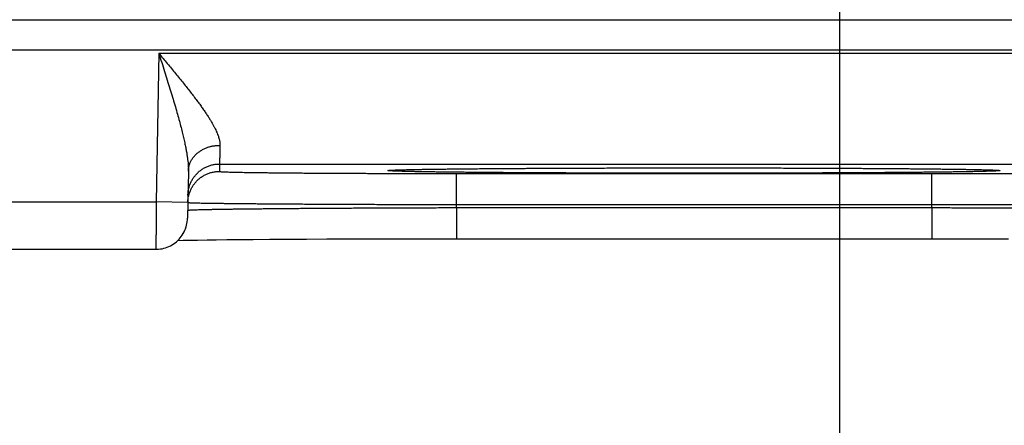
# Model space of a CAD drawing. Header units: inches. Extents: x 0 to 34, y 0 to 22.
# Tile 126 of 152: x 22.418 to 23.041, y 14.014 to 14.271. Entities that reach past the tile are written whole.
import ezdxf

# ---------------------------------------------------------------- set-up
doc = ezdxf.new("R2010")
doc.units = ezdxf.units.IN
doc.header["$LTSCALE"] = 1.87
doc.header["$MEASUREMENT"] = 0
doc.layers.get('0').update_dxf_attribs({"linetype": 'CONTINUOUS'})
doc.layers.add('DIMENSIONS', color=7, linetype='CONTINUOUS')
doc.styles.get("Standard").update_dxf_attribs({"font": 'txt', "width": 0.8})
doc.dimstyles.new('DIMSTYLE_1', dxfattribs={"dimtxt": 0.125, "dimasz": 0.18, "dimexe": 0.18, "dimexo": 0.0625, "dimgap": 0.09, "dimtad": 0, "dimtih": 1, "dimtoh": 1, "dimdec": 3, "dimzin": 4, "dimdsep": 46, "dimtxsty": 'STANDARD', "dimblk": '_FILLED', "dimblk1": '_FILLED', "dimblk2": '_FILLED', "dimcen": 0.09, "dimadec": 0, "dimazin": 0, "dimtp": 0.01, "dimtm": 0.01, "dimtfac": 1, "dimtdec": 3, "dimtofl": 0, "dimtmove": 0, "dimatfit": 3, "dimldrblk": '_FILLED', "dimfxl": 1, "dimtolj": 1, "dimtzin": 4, "dimarcsym": 0})

# ---------------------------------------------------------------- blocks, each defined once
blk = doc.blocks.new('_FILLED')
at = {"color": 0, "linetype": 'BYBLOCK'}
blk.add_solid([(0, 0), (-1, 0.1736), (-1, -0.1736)], dxfattribs=at)
blk = doc.blocks.new('*D14')
at = {"layer": 'DIMENSIONS', "color": 2, "linetype": 'CONTINUOUS'}
for p, q in [((22.9368, 14.9434), (22.9368, 12.50066)), ((23.8668, 14.9434), (23.8668, 12.50066)), ((22.9368, 12.62566), (22.5768, 12.62566)), ((23.8668, 12.62566), (24.2268, 12.62566))]:
    blk.add_line(p, q, dxfattribs=at)
at = {"layer": 'DIMENSIONS', "color": 2, "linetype": 'CONTINUOUS', "xscale": 0.18, "yscale": 0.18, "zscale": 0.18}
blk.add_blockref('_FILLED', (22.9368, 12.62566), dxfattribs=at)
at = {"layer": 'DIMENSIONS', "color": 2, "linetype": 'CONTINUOUS', "xscale": 0.18, "yscale": 0.18, "zscale": 0.18, "rotation": 180}
blk.add_blockref('_FILLED', (23.8668, 12.62566), dxfattribs=at)
at = {"layer": 'DIMENSIONS', "color": 2, "linetype": 'CONTINUOUS', "width": 0.8}
for s, p in [('.930', (23.05773, 12.56316)), ('[', (23.05773, 12.37566)), (']', (23.65773, 12.37566)), ('23.62', (23.15773, 12.37566))]:
    blk.add_text(s, height=0.125, dxfattribs=at).set_placement(p)

msp = doc.modelspace()

# ---------------------------------------------------------------- linework, layer by layer
at = {"color": 7, "linetype": 'CONTINUOUS'}
for p, q in [((16.83312, 14.27072), (24.22349, 14.27072)), ((16.83312, 14.25173), (24.22349, 14.25173)), ((22.50613, 14.24955), (22.50449, 14.15566)), ((22.50613, 14.24955), (23.18348, 14.24955)), ((22.54456, 14.17956), (22.54448, 14.17488)), ((22.54456, 14.17956), (23.14504, 14.17956)), ((22.52483, 14.17507), (22.52431, 14.14531)), ((22.65333, 14.17564), (22.65332, 14.17564)), ((22.65332, 14.17564), (22.65335, 14.17564)), ((22.65335, 14.17564), (22.65342, 14.17564)), ((22.65342, 14.17564), (22.65354, 14.17565)), ((22.65354, 14.17565), (22.65371, 14.17567)), ((22.65371, 14.17567), (22.65392, 14.17568)), ((22.65392, 14.17568), (22.65419, 14.1757)), ((22.65419, 14.1757), (22.65449, 14.17571)), ((22.65449, 14.17571), (22.65503, 14.17574)), ((22.65503, 14.17574), (22.65567, 14.17577)), ((22.65567, 14.17577), (22.65669, 14.17581)), ((22.65669, 14.17581), (22.65823, 14.17586)), ((22.65823, 14.17586), (22.66022, 14.17592)), ((22.66022, 14.17592), (22.66294, 14.17599)), ((22.66294, 14.17599), (22.66654, 14.17607)), ((22.66654, 14.17607), (22.67018, 14.17614)), ((22.67018, 14.17614), (22.67465, 14.17622)), ((22.67465, 14.17622), (22.68011, 14.1763)), ((22.68011, 14.1763), (22.68671, 14.17639)), ((22.68671, 14.17639), (22.69468, 14.17648)), ((22.69444, 14.17357), (22.99517, 14.17357)), ((22.69444, 14.15392), (22.69444, 14.17357)), ((22.69468, 14.17648), (22.70178, 14.17655)), ((22.70178, 14.17655), (22.71018, 14.17663)), ((22.71018, 14.17663), (22.7204, 14.17671)), ((22.7204, 14.17671), (22.72878, 14.17677)), ((22.72878, 14.17677), (22.73871, 14.17683)), ((22.73871, 14.17683), (22.74951, 14.17689)), ((22.74951, 14.17689), (22.76054, 14.17694)), ((22.76054, 14.17694), (22.77195, 14.17698)), ((22.77195, 14.17698), (22.78365, 14.17702)), ((22.78365, 14.17702), (22.79561, 14.17705)), ((22.79561, 14.17705), (22.80778, 14.17707)), ((22.80778, 14.17707), (22.82011, 14.17709)), ((22.82011, 14.17709), (22.83254, 14.1771)), ((22.83254, 14.1771), (22.8448, 14.17711)), ((22.8448, 14.17711), (22.85703, 14.1771)), ((22.85703, 14.1771), (22.86945, 14.17709)), ((22.86945, 14.17709), (22.88177, 14.17707)), ((22.88177, 14.17707), (22.89393, 14.17705)), ((22.89393, 14.17705), (22.90589, 14.17702)), ((22.90589, 14.17702), (22.9176, 14.17698)), ((22.9176, 14.17698), (22.92901, 14.17694)), ((22.92901, 14.17694), (22.94005, 14.17689)), ((22.94005, 14.17689), (22.95073, 14.17683)), ((22.95073, 14.17683), (22.96082, 14.17677)), ((22.96082, 14.17677), (22.96971, 14.17671)), ((22.96971, 14.17671), (22.98079, 14.17662)), ((22.98079, 14.17662), (22.98964, 14.17654)), ((22.98964, 14.17654), (22.99701, 14.17646)), ((22.99517, 14.15392), (22.99517, 14.17357)), ((22.99701, 14.17646), (23.0033, 14.17639)), ((23.0033, 14.17639), (23.00872, 14.17631)), ((23.00872, 14.17631), (23.01474, 14.17622)), ((23.01474, 14.17622), (23.01954, 14.17614)), ((23.01954, 14.17614), (23.02337, 14.17607)), ((23.02337, 14.17607), (23.02652, 14.176)), ((23.02652, 14.176), (23.02906, 14.17593)), ((23.02906, 14.17593), (23.03109, 14.17587)), ((23.03109, 14.17587), (23.03268, 14.17582)), ((23.03268, 14.17582), (23.03365, 14.17578)), ((23.03365, 14.17578), (23.03445, 14.17574)), ((23.03445, 14.17574), (23.0351, 14.17571)), ((23.0351, 14.17571), (23.03544, 14.17569)), ((23.03544, 14.17569), (23.03571, 14.17568)), ((23.03571, 14.17568), (23.03593, 14.17566)), ((23.03593, 14.17566), (23.03609, 14.17565)), ((23.03624, 14.17564), (23.03627, 14.17564)), ((22.25512, 14.15566), (22.50449, 14.15566)), ((22.52449, 14.15531), (22.50449, 14.15566)), ((22.6944, 14.15199), (22.69444, 14.15392)), ((22.69444, 14.15392), (22.99517, 14.15392)), ((22.9952, 14.15199), (22.99517, 14.15392)), ((22.6944, 14.15199), (22.9952, 14.15199)), ((22.6944, 14.15199), (22.6944, 14.13234)), ((22.9952, 14.15199), (22.9952, 14.13234)), ((22.51823, 14.1313), (22.5216, 14.13137)), ((22.5216, 14.13137), (22.52562, 14.13144)), ((22.52562, 14.13144), (22.53055, 14.13152)), ((22.53055, 14.13152), (22.53666, 14.13161)), ((22.53666, 14.13161), (22.54247, 14.13168)), ((22.54247, 14.13168), (22.54917, 14.13175)), ((22.54917, 14.13175), (22.55692, 14.13183)), ((22.55692, 14.13183), (22.56594, 14.1319)), ((22.56594, 14.1319), (22.57647, 14.13198)), ((22.57647, 14.13198), (22.58881, 14.13206)), ((22.58881, 14.13206), (22.59961, 14.13212)), ((22.59961, 14.13212), (22.61239, 14.13218)), ((22.61239, 14.13218), (22.6282, 14.13224)), ((22.6282, 14.13224), (22.64001, 14.13227)), ((22.64001, 14.13227), (22.6519, 14.1323)), ((22.6519, 14.1323), (22.66397, 14.13232)), ((22.66397, 14.13232), (22.67618, 14.13233)), ((22.67618, 14.13233), (22.68847, 14.13234)), ((22.68847, 14.13234), (22.9952, 14.13234)), ((22.9952, 14.13234), (23.00726, 14.13234)), ((23.00726, 14.13234), (23.01952, 14.13233)), ((23.01952, 14.13233), (23.03166, 14.13231)), ((23.03166, 14.13231), (23.04366, 14.13229)), ((22.25529, 14.12566), (22.50432, 14.12566))]:
    msp.add_line(p, q, dxfattribs=at)
for points in [[(23.03609, 14.17565), (23.0362, 14.17564), (23.03624, 14.17564)], [(22.50432, 14.12566), (22.50489, 14.12567), (22.50601, 14.12573), (22.50714, 14.12586), (22.50825, 14.12605), (22.50935, 14.12631), (22.51043, 14.12662), (22.5115, 14.127), (22.51254, 14.12743), (22.51356, 14.12792), (22.51454, 14.12847), (22.5155, 14.12908), (22.51641, 14.12974), (22.51729, 14.13045), (22.51813, 14.1312), (22.51893, 14.13201), (22.51967, 14.13285), (22.52037, 14.13374), (22.52102, 14.13466), (22.52161, 14.13563), (22.52215, 14.13662), (22.52264, 14.13764), (22.52306, 14.13869), (22.52342, 14.13975), (22.52373, 14.14084), (22.52397, 14.14195), (22.52415, 14.14306), (22.52426, 14.14418), (22.52431, 14.14531)]]:
    msp.add_lwpolyline(points, dxfattribs=at)
for points, knots in [([(22.50613, 14.24955), (22.50703, 14.24847), (22.50883, 14.24632), (22.5115, 14.24311), (22.51414, 14.23993), (22.51672, 14.23681), (22.51922, 14.23374), (22.52164, 14.23076), (22.52394, 14.22787), (22.52614, 14.22508), (22.52821, 14.22239), (22.53015, 14.21982), (22.53197, 14.21737), (22.53364, 14.21503), (22.53518, 14.21281), (22.5366, 14.21071), (22.53788, 14.20873), (22.53903, 14.20685), (22.54007, 14.20508), (22.54099, 14.20342), (22.54179, 14.20185), (22.54249, 14.20038), (22.54309, 14.199), (22.54359, 14.1977), (22.544, 14.19648), (22.54433, 14.19533), (22.54457, 14.19425), (22.54473, 14.19323), (22.54482, 14.19227), (22.54484, 14.19165), (22.54483, 14.19135)], [0, 0, 0, 0, 0.059698, 0.118951, 0.177449, 0.234887, 0.290951, 0.345331, 0.397751, 0.448031, 0.496021, 0.541612, 0.584758, 0.625428, 0.663626, 0.699403, 0.732815, 0.763937, 0.792867, 0.819713, 0.844582, 0.867592, 0.888871, 0.908545, 0.926733, 0.943563, 0.95917, 0.973687, 0.98725, 1, 1, 1, 1]), ([(22.50613, 14.24955), (22.50674, 14.24764), (22.50795, 14.24383), (22.50975, 14.23815), (22.51149, 14.23259), (22.51317, 14.22718), (22.51476, 14.22197), (22.51624, 14.217), (22.5176, 14.21229), (22.51884, 14.20786), (22.51995, 14.20372), (22.52094, 14.19988), (22.5218, 14.19632), (22.52253, 14.19303), (22.52316, 14.19002), (22.52367, 14.18726), (22.52407, 14.18474), (22.52439, 14.18244), (22.52462, 14.18034), (22.52476, 14.17844), (22.52484, 14.1767), (22.52484, 14.1756), (22.52483, 14.17507)], [0, 0, 0, 0, 0.078326, 0.155799, 0.231756, 0.305506, 0.376362, 0.443833, 0.507555, 0.567311, 0.622967, 0.674516, 0.722022, 0.765626, 0.805516, 0.841897, 0.874996, 0.905041, 0.9323, 0.957042, 0.979523, 1, 1, 1, 1]), ([(22.52483, 14.17507), (22.52484, 14.17538), (22.52487, 14.17599), (22.52498, 14.17691), (22.52515, 14.17783), (22.52538, 14.17873), (22.52567, 14.17962), (22.52602, 14.1805), (22.52643, 14.18136), (22.52689, 14.1822), (22.52741, 14.18301), (22.52799, 14.1838), (22.52862, 14.18456), (22.52929, 14.18529), (22.53002, 14.18599), (22.53079, 14.18665), (22.5316, 14.18728), (22.53245, 14.18786), (22.53335, 14.18841), (22.53428, 14.18891), (22.53524, 14.18937), (22.53623, 14.18979), (22.53724, 14.19016), (22.53828, 14.19048), (22.53934, 14.19075), (22.54042, 14.19097), (22.54151, 14.19115), (22.54261, 14.19127), (22.54372, 14.19134), (22.54446, 14.19135), (22.54483, 14.19135)], [0, 0, 0, 0, 0.032391, 0.064827, 0.097351, 0.130006, 0.162832, 0.195867, 0.229144, 0.262694, 0.296544, 0.330717, 0.365228, 0.400093, 0.435318, 0.470908, 0.506861, 0.543173, 0.579833, 0.616829, 0.654144, 0.691755, 0.729641, 0.767774, 0.806125, 0.844663, 0.883355, 0.922165, 0.961059, 1, 1, 1, 1]), ([(22.54483, 14.19135), (22.54482, 14.19083), (22.54479, 14.18982), (22.54476, 14.18836), (22.54473, 14.18701), (22.5447, 14.18577), (22.54468, 14.18463), (22.54465, 14.18361), (22.54463, 14.18269), (22.54462, 14.1819), (22.5446, 14.18122), (22.54459, 14.18066), (22.54458, 14.18021), (22.54457, 14.17989), (22.54457, 14.17968), (22.54456, 14.17959), (22.54456, 14.17956)], [0, 0, 0, 0, 0.132421, 0.256148, 0.370951, 0.476632, 0.573009, 0.659918, 0.737211, 0.804752, 0.862427, 0.910135, 0.947798, 0.975355, 0.992764, 1, 1, 1, 1]), ([(22.52457, 14.15991), (22.52457, 14.16028), (22.52461, 14.16102), (22.52472, 14.16212), (22.52489, 14.16322), (22.52512, 14.1643), (22.52542, 14.16537), (22.52577, 14.16642), (22.52618, 14.16746), (22.52665, 14.16846), (22.52717, 14.16944), (22.52774, 14.17039), (22.52837, 14.17131), (22.52904, 14.17219), (22.52977, 14.17303), (22.53054, 14.17383), (22.53135, 14.17459), (22.53221, 14.17529), (22.5331, 14.17596), (22.53402, 14.17657), (22.53498, 14.17712), (22.53597, 14.17763), (22.53699, 14.17808), (22.53803, 14.17847), (22.53908, 14.1788), (22.54016, 14.17908), (22.54125, 14.17929), (22.54235, 14.17944), (22.54345, 14.17954), (22.54419, 14.17956), (22.54456, 14.17956)], [0, 0, 0, 0, 0.035714, 0.071427, 0.107141, 0.142855, 0.178568, 0.214282, 0.249996, 0.28571, 0.321424, 0.357138, 0.392852, 0.428566, 0.46428, 0.499994, 0.535708, 0.571423, 0.607137, 0.642852, 0.678566, 0.714281, 0.749996, 0.785711, 0.821425, 0.85714, 0.892855, 0.92857, 0.964285, 1, 1, 1, 1]), ([(22.52449, 14.15531), (22.52449, 14.15565), (22.52453, 14.15637), (22.52464, 14.15744), (22.52481, 14.15854), (22.52504, 14.15962), (22.52534, 14.16069), (22.52569, 14.16175), (22.5261, 14.16278), (22.52656, 14.16378), (22.52708, 14.16476), (22.52766, 14.16571), (22.52829, 14.16663), (22.52896, 14.16751), (22.52969, 14.16835), (22.53046, 14.16915), (22.53127, 14.16991), (22.53212, 14.17062), (22.53302, 14.17128), (22.53394, 14.17189), (22.5349, 14.17245), (22.53589, 14.17295), (22.53691, 14.1734), (22.53794, 14.17379), (22.539, 14.17412), (22.54008, 14.1744), (22.54117, 14.17461), (22.54227, 14.17477), (22.54337, 14.17486), (22.54411, 14.17488), (22.54448, 14.17488)], [0, 0, 0, 0, 0.033068, 0.068879, 0.104691, 0.140503, 0.176314, 0.212126, 0.247938, 0.28375, 0.319562, 0.355374, 0.391186, 0.426998, 0.46281, 0.498622, 0.534434, 0.570247, 0.606059, 0.641872, 0.677684, 0.713497, 0.74931, 0.785123, 0.820935, 0.856748, 0.892561, 0.928374, 0.964187, 1, 1, 1, 1]), ([(22.54448, 14.17488), (22.54448, 14.17485), (22.54466, 14.17482), (22.54487, 14.17478), (22.54534, 14.17474), (22.54593, 14.17469), (22.54672, 14.17465), (22.54767, 14.17461), (22.5488, 14.17457), (22.5501, 14.17452), (22.55156, 14.17448), (22.55319, 14.17444), (22.55499, 14.1744), (22.55695, 14.17435), (22.55907, 14.17431), (22.56135, 14.17427), (22.56378, 14.17424), (22.56636, 14.1742), (22.5691, 14.17416), (22.57197, 14.17412), (22.575, 14.17409), (22.57816, 14.17405), (22.58145, 14.17402), (22.58488, 14.17398), (22.58844, 14.17395), (22.59212, 14.17392), (22.59592, 14.17389), (22.59983, 14.17386), (22.60385, 14.17383), (22.60798, 14.17381), (22.61221, 14.17378), (22.61654, 14.17376), (22.62096, 14.17374), (22.62546, 14.17372), (22.63004, 14.1737), (22.6347, 14.17368), (22.63943, 14.17366), (22.64423, 14.17364), (22.64908, 14.17363), (22.65398, 14.17362), (22.65893, 14.17361), (22.66392, 14.1736), (22.66895, 14.17359), (22.67401, 14.17358), (22.67909, 14.17358), (22.68419, 14.17357), (22.68931, 14.17357), (22.69273, 14.17357), (22.69444, 14.17357)], [0, 0, 0, 0, 0.000657, 0.00243, 0.005356, 0.009435, 0.014668, 0.021048, 0.028566, 0.037215, 0.046987, 0.057874, 0.069862, 0.082936, 0.097075, 0.112262, 0.128482, 0.145719, 0.163952, 0.183158, 0.203315, 0.2244, 0.246391, 0.269261, 0.292983, 0.317528, 0.342867, 0.368972, 0.395812, 0.423357, 0.451573, 0.480428, 0.509888, 0.539919, 0.570492, 0.601572, 0.633121, 0.665097, 0.697457, 0.730163, 0.763177, 0.796463, 0.829991, 0.863728, 0.897638, 0.931681, 0.965815, 1, 1, 1, 1]), ([(22.8448, 14.17373), (22.84274, 14.17373), (22.83861, 14.17373), (22.83241, 14.17373), (22.82623, 14.17373), (22.82006, 14.17374), (22.81391, 14.17375), (22.8078, 14.17376), (22.80173, 14.17377), (22.7957, 14.17378), (22.78972, 14.17379), (22.7838, 14.17381), (22.77795, 14.17383), (22.77216, 14.17385), (22.76644, 14.17387), (22.76081, 14.17389), (22.75526, 14.17392), (22.74981, 14.17394), (22.74445, 14.17397), (22.73919, 14.174), (22.73404, 14.17403), (22.72901, 14.17406), (22.72409, 14.17409), (22.7193, 14.17413), (22.71464, 14.17416), (22.71011, 14.1742), (22.70572, 14.17424), (22.70147, 14.17428), (22.69737, 14.17432), (22.69342, 14.17436), (22.68963, 14.1744), (22.68599, 14.17445), (22.68252, 14.17449), (22.67922, 14.17454), (22.67609, 14.17458), (22.67313, 14.17463), (22.67034, 14.17468), (22.66774, 14.17473), (22.66532, 14.17478), (22.66308, 14.17483), (22.66103, 14.17488), (22.65917, 14.17493), (22.6575, 14.17498), (22.65602, 14.17504), (22.65473, 14.17509), (22.65365, 14.17514), (22.65275, 14.1752), (22.65207, 14.17524), (22.65154, 14.17531), (22.65129, 14.17532), (22.65104, 14.17542), (22.65129, 14.17551), (22.65154, 14.17552), (22.65207, 14.17559), (22.65267, 14.17563), (22.65311, 14.17566), (22.65332, 14.17567)], [0, 0, 0, 0, 0.03162, 0.063238, 0.094814, 0.126305, 0.157669, 0.188866, 0.219862, 0.250626, 0.281131, 0.311345, 0.341239, 0.370784, 0.39995, 0.428707, 0.457021, 0.484864, 0.512209, 0.539036, 0.56532, 0.591025, 0.616116, 0.640571, 0.66437, 0.687487, 0.709898, 0.731579, 0.752506, 0.77266, 0.792019, 0.810565, 0.828278, 0.845141, 0.861135, 0.876242, 0.890448, 0.903741, 0.916105, 0.927529, 0.937998, 0.947503, 0.956035, 0.963586, 0.970148, 0.975714, 0.980276, 0.983834, 0.986385, 0.987934, 0.988513, 0.989092, 0.990642, 0.993195, 0.996753, 1, 1, 1, 1]), ([(22.65358, 14.17569), (22.65395, 14.17571), (22.65474, 14.17574), (22.65602, 14.1758), (22.6575, 14.17585), (22.65917, 14.1759), (22.66103, 14.17595), (22.66308, 14.176), (22.66532, 14.17605), (22.66774, 14.1761), (22.67035, 14.17615), (22.67313, 14.1762), (22.67609, 14.17625), (22.67922, 14.17629), (22.68253, 14.17634), (22.686, 14.17638), (22.68963, 14.17643), (22.69342, 14.17647), (22.69737, 14.17651), (22.70147, 14.17655), (22.70572, 14.17659), (22.71011, 14.17663), (22.71464, 14.17667), (22.7193, 14.1767), (22.72409, 14.17674), (22.72901, 14.17677), (22.73405, 14.1768), (22.7392, 14.17683), (22.74445, 14.17686), (22.74981, 14.17689), (22.75527, 14.17692), (22.76081, 14.17694), (22.76645, 14.17696), (22.77216, 14.17698), (22.77795, 14.177), (22.7838, 14.17702), (22.78972, 14.17704), (22.7957, 14.17705), (22.80173, 14.17706), (22.8078, 14.17708), (22.81391, 14.17709), (22.82006, 14.17709), (22.82623, 14.1771), (22.83241, 14.1771), (22.83861, 14.17711), (22.84274, 14.17711), (22.8448, 14.17711)], [0, 0, 0, 0, 0.005704, 0.01243, 0.02017, 0.028916, 0.038658, 0.049388, 0.061097, 0.07377, 0.087395, 0.101956, 0.11744, 0.133831, 0.151114, 0.16927, 0.188278, 0.20812, 0.228775, 0.250224, 0.272445, 0.295416, 0.319108, 0.343498, 0.368562, 0.394282, 0.420629, 0.447566, 0.475061, 0.50309, 0.531627, 0.560644, 0.590112, 0.62, 0.650279, 0.680917, 0.711884, 0.743147, 0.774678, 0.806445, 0.838418, 0.870562, 0.902835, 0.935195, 0.967597, 1, 1, 1, 1]), ([(22.8448, 14.17711), (22.84687, 14.17711), (22.851, 14.17711), (22.85719, 14.1771), (22.86338, 14.1771), (22.86955, 14.17709), (22.87569, 14.17709), (22.88181, 14.17708), (22.88788, 14.17706), (22.89391, 14.17705), (22.89988, 14.17704), (22.9058, 14.17702), (22.91166, 14.177), (22.91745, 14.17698), (22.92316, 14.17696), (22.9288, 14.17694), (22.93434, 14.17692), (22.9398, 14.17689), (22.94516, 14.17686), (22.95041, 14.17683), (22.95556, 14.1768), (22.9606, 14.17677), (22.96551, 14.17674), (22.97031, 14.1767), (22.97497, 14.17667), (22.9795, 14.17663), (22.98389, 14.17659), (22.98814, 14.17655), (22.99224, 14.17651), (22.99618, 14.17647), (22.99998, 14.17643), (23.00361, 14.17638), (23.00708, 14.17634), (23.01038, 14.17629), (23.01352, 14.17625), (23.01648, 14.1762), (23.01926, 14.17615), (23.02186, 14.1761), (23.02429, 14.17605), (23.02652, 14.176), (23.02857, 14.17595), (23.03044, 14.1759), (23.03211, 14.17585), (23.03359, 14.1758), (23.03487, 14.17574), (23.03566, 14.17571), (23.03602, 14.17569)], [0, 0, 0, 0, 0.032407, 0.064812, 0.097174, 0.129448, 0.161593, 0.193566, 0.225334, 0.256864, 0.288128, 0.319094, 0.349732, 0.380012, 0.409905, 0.439377, 0.468396, 0.496932, 0.524957, 0.552451, 0.57939, 0.605735, 0.631451, 0.656515, 0.680905, 0.704598, 0.727567, 0.749787, 0.771236, 0.791892, 0.811733, 0.83074, 0.848894, 0.866177, 0.882568, 0.898052, 0.912612, 0.926235, 0.938907, 0.950616, 0.961346, 0.971087, 0.979831, 0.98757, 0.994296, 1, 1, 1, 1]), ([(23.03628, 14.17567), (23.03649, 14.17566), (23.03694, 14.17563), (23.03754, 14.17559), (23.03807, 14.17552), (23.03831, 14.17551), (23.03856, 14.17542), (23.03831, 14.17532), (23.03807, 14.17531), (23.03754, 14.17524), (23.03686, 14.1752), (23.03596, 14.17514), (23.03487, 14.17509), (23.03358, 14.17504), (23.03211, 14.17498), (23.03043, 14.17493), (23.02857, 14.17488), (23.02652, 14.17483), (23.02428, 14.17478), (23.02186, 14.17473), (23.01926, 14.17468), (23.01648, 14.17463), (23.01352, 14.17458), (23.01038, 14.17454), (23.00708, 14.17449), (23.00361, 14.17445), (22.99998, 14.1744), (22.99618, 14.17436), (22.99223, 14.17432), (22.98813, 14.17428), (22.98389, 14.17424), (22.9795, 14.1742), (22.97497, 14.17416), (22.9703, 14.17413), (22.96551, 14.17409), (22.9606, 14.17406), (22.95556, 14.17403), (22.95041, 14.174), (22.94515, 14.17397), (22.9398, 14.17394), (22.93434, 14.17392), (22.92879, 14.17389), (22.92316, 14.17387), (22.91745, 14.17385), (22.91166, 14.17383), (22.9058, 14.17381), (22.89988, 14.17379), (22.8939, 14.17378), (22.88788, 14.17377), (22.8818, 14.17376), (22.87569, 14.17375), (22.86955, 14.17374), (22.86338, 14.17373), (22.85719, 14.17373), (22.851, 14.17373), (22.84687, 14.17373), (22.8448, 14.17373)], [0, 0, 0, 0, 0.003284, 0.006842, 0.009393, 0.010942, 0.011521, 0.0121, 0.013649, 0.016202, 0.019761, 0.024323, 0.029889, 0.036451, 0.044003, 0.052536, 0.062041, 0.07251, 0.083934, 0.096299, 0.109592, 0.123799, 0.138906, 0.154899, 0.171761, 0.189475, 0.208021, 0.227381, 0.247533, 0.26846, 0.29014, 0.312552, 0.335669, 0.359465, 0.38392, 0.409014, 0.434719, 0.461002, 0.487828, 0.515175, 0.543018, 0.57133, 0.600081, 0.629243, 0.658785, 0.688678, 0.718891, 0.749395, 0.780158, 0.811152, 0.842348, 0.87371, 0.905198, 0.93677, 0.968385, 1, 1, 1, 1]), ([(22.99517, 14.17357), (22.99688, 14.17357), (23.00029, 14.17357), (23.00541, 14.17357), (23.01052, 14.17358), (23.0156, 14.17358), (23.02066, 14.17359), (23.02568, 14.1736), (23.03068, 14.17361), (23.03563, 14.17362), (23.04053, 14.17363), (23.04538, 14.17364), (23.05017, 14.17366), (23.0549, 14.17368), (23.05956, 14.1737), (23.06415, 14.17372), (23.06865, 14.17374), (23.07307, 14.17376), (23.07739, 14.17378), (23.08162, 14.17381), (23.08575, 14.17383), (23.08977, 14.17386), (23.09369, 14.17389), (23.09749, 14.17392), (23.10117, 14.17395), (23.10472, 14.17398), (23.10815, 14.17402), (23.11145, 14.17405), (23.11461, 14.17409), (23.11763, 14.17412), (23.12051, 14.17416), (23.12324, 14.1742), (23.12583, 14.17424), (23.12826, 14.17427), (23.13054, 14.17431), (23.13266, 14.17435), (23.13461, 14.1744), (23.13641, 14.17444), (23.13804, 14.17448), (23.13951, 14.17452), (23.1408, 14.17457), (23.14193, 14.17461), (23.14288, 14.17465), (23.14367, 14.17469), (23.14427, 14.17474), (23.14474, 14.17478), (23.14495, 14.17482), (23.14512, 14.17485), (23.14512, 14.17488)], [0, 0, 0, 0, 0.034192, 0.068329, 0.102371, 0.136281, 0.170017, 0.203545, 0.236831, 0.269845, 0.30255, 0.33491, 0.366885, 0.398434, 0.429514, 0.460087, 0.490119, 0.519578, 0.548432, 0.576647, 0.604191, 0.631032, 0.657136, 0.682475, 0.707019, 0.730741, 0.753611, 0.775602, 0.796688, 0.816845, 0.836051, 0.854285, 0.871522, 0.887742, 0.902928, 0.917067, 0.93014, 0.942129, 0.953015, 0.962787, 0.971436, 0.978954, 0.985334, 0.990566, 0.994646, 0.99757, 0.999343, 1, 1, 1, 1]), ([(22.50449, 14.15566), (22.50449, 14.15515), (22.50448, 14.15413), (22.50447, 14.15261), (22.50446, 14.1511), (22.50445, 14.14959), (22.50445, 14.14811), (22.50444, 14.14664), (22.50443, 14.14519), (22.50442, 14.14378), (22.50441, 14.14239), (22.5044, 14.14104), (22.5044, 14.13973), (22.50439, 14.13846), (22.50438, 14.13723), (22.50438, 14.13605), (22.50437, 14.13492), (22.50436, 14.13384), (22.50436, 14.13283), (22.50435, 14.13187), (22.50435, 14.13097), (22.50434, 14.13013), (22.50434, 14.12937), (22.50433, 14.12867), (22.50433, 14.12804), (22.50433, 14.12748), (22.50432, 14.127), (22.50432, 14.12659), (22.50432, 14.12625), (22.50432, 14.12601), (22.50432, 14.12579), (22.50432, 14.12575), (22.50432, 14.12567), (22.50432, 14.12566)], [0, 0, 0, 0, 0.050963, 0.101802, 0.152378, 0.202552, 0.25219, 0.301165, 0.349362, 0.396655, 0.442904, 0.487978, 0.53177, 0.574182, 0.615122, 0.654502, 0.692204, 0.728106, 0.76211, 0.79414, 0.824114, 0.851941, 0.877542, 0.900861, 0.921845, 0.940432, 0.956566, 0.970213, 0.981345, 0.989935, 0.995961, 0.999405, 1, 1, 1, 1]), ([(22.52458, 14.1552), (22.52471, 14.15519), (22.5249, 14.15515), (22.52541, 14.15513), (22.52606, 14.15509), (22.52692, 14.15506), (22.52795, 14.15503), (22.52918, 14.15499), (22.53059, 14.15496), (22.53218, 14.15493), (22.53395, 14.15489), (22.5359, 14.15486), (22.53803, 14.15482), (22.54034, 14.15479), (22.54281, 14.15476), (22.54546, 14.15472), (22.54827, 14.15469), (22.55124, 14.15466), (22.55438, 14.15462), (22.55766, 14.15459), (22.56111, 14.15456), (22.5647, 14.15452), (22.56843, 14.15449), (22.57231, 14.15446), (22.57632, 14.15443), (22.58047, 14.1544), (22.58474, 14.15437), (22.58913, 14.15434), (22.59365, 14.15431), (22.59827, 14.15428), (22.603, 14.15426), (22.60784, 14.15423), (22.61277, 14.1542), (22.61779, 14.15418), (22.6229, 14.15415), (22.62809, 14.15413), (22.63335, 14.15411), (22.63869, 14.15409), (22.64408, 14.15407), (22.64953, 14.15405), (22.65504, 14.15403), (22.66058, 14.15401), (22.66616, 14.15399), (22.67178, 14.15397), (22.67742, 14.15396), (22.68308, 14.15394), (22.68876, 14.15393), (22.69254, 14.15392), (22.69444, 14.15392)], [0, 0, 0, 0, 0.001686, 0.004483, 0.00839, 0.013404, 0.019519, 0.02673, 0.035028, 0.044404, 0.054849, 0.066349, 0.078893, 0.092464, 0.107044, 0.122619, 0.139173, 0.156689, 0.175146, 0.194521, 0.214793, 0.23594, 0.25794, 0.280769, 0.304401, 0.328811, 0.35397, 0.379849, 0.40642, 0.433656, 0.461527, 0.490001, 0.519042, 0.54862, 0.578706, 0.60927, 0.640276, 0.671685, 0.70346, 0.735565, 0.767965, 0.800622, 0.833501, 0.866566, 0.899784, 0.93312, 0.966537, 1, 1, 1, 1]), ([(22.99517, 14.15392), (22.99706, 14.15392), (23.00085, 14.15393), (23.00652, 14.15394), (23.01219, 14.15396), (23.01783, 14.15397), (23.02344, 14.15399), (23.02902, 14.15401), (23.03457, 14.15403), (23.04007, 14.15405), (23.04552, 14.15407), (23.05091, 14.15409), (23.05625, 14.15411), (23.06151, 14.15413), (23.0667, 14.15415), (23.07181, 14.15418), (23.07683, 14.1542), (23.08176, 14.15423), (23.0866, 14.15426), (23.09133, 14.15428), (23.09595, 14.15431), (23.10047, 14.15434), (23.10486, 14.15437), (23.10913, 14.1544), (23.11328, 14.15443), (23.11729, 14.15446), (23.12117, 14.15449), (23.1249, 14.15452), (23.12849, 14.15456), (23.13194, 14.15459), (23.13523, 14.15462), (23.13836, 14.15466), (23.14133, 14.15469), (23.14415, 14.15472), (23.14679, 14.15476), (23.14927, 14.15479), (23.15157, 14.15482), (23.1537, 14.15486), (23.15565, 14.15489), (23.15743, 14.15493), (23.15902, 14.15496), (23.16043, 14.15499), (23.16165, 14.15503), (23.16269, 14.15506), (23.16355, 14.15509), (23.16419, 14.15513), (23.1647, 14.15515), (23.1649, 14.15519), (23.16503, 14.1552)], [0, 0, 0, 0, 0.033464, 0.066881, 0.100215, 0.13343, 0.166493, 0.19937, 0.232025, 0.264422, 0.296525, 0.328297, 0.359704, 0.390708, 0.42127, 0.451353, 0.480929, 0.509968, 0.538439, 0.566308, 0.593543, 0.620112, 0.645989, 0.671145, 0.695554, 0.719188, 0.74202, 0.764025, 0.785176, 0.805451, 0.824829, 0.843289, 0.860808, 0.877365, 0.892942, 0.907525, 0.921097, 0.933643, 0.945145, 0.955591, 0.964969, 0.973268, 0.980479, 0.986595, 0.991609, 0.995517, 0.998314, 1, 1, 1, 1]), ([(22.5245, 14.15038), (22.52462, 14.15039), (22.52482, 14.15044), (22.52533, 14.15047), (22.52598, 14.15052), (22.52684, 14.15056), (22.52787, 14.15061), (22.5291, 14.15065), (22.53051, 14.1507), (22.5321, 14.15074), (22.53388, 14.15079), (22.53583, 14.15083), (22.53796, 14.15087), (22.54026, 14.15092), (22.54274, 14.15096), (22.54539, 14.15101), (22.5482, 14.15105), (22.55117, 14.15109), (22.55431, 14.15114), (22.5576, 14.15118), (22.56104, 14.15122), (22.56463, 14.15126), (22.56837, 14.1513), (22.57225, 14.15134), (22.57626, 14.15138), (22.5804, 14.15142), (22.58468, 14.15146), (22.58907, 14.15149), (22.59359, 14.15153), (22.59821, 14.15157), (22.60294, 14.1516), (22.60778, 14.15163), (22.61271, 14.15166), (22.61774, 14.15169), (22.62285, 14.15172), (22.62804, 14.15175), (22.6333, 14.15178), (22.63864, 14.15181), (22.64404, 14.15183), (22.64949, 14.15185), (22.65499, 14.15188), (22.66054, 14.1519), (22.66613, 14.15192), (22.67174, 14.15193), (22.67739, 14.15195), (22.68305, 14.15197), (22.68872, 14.15198), (22.69251, 14.15199), (22.6944, 14.15199)], [0, 0, 0, 0, 0.001701, 0.004509, 0.008425, 0.013447, 0.01957, 0.026787, 0.03509, 0.044471, 0.054919, 0.066421, 0.078963, 0.092531, 0.107111, 0.122689, 0.139245, 0.156759, 0.175213, 0.194586, 0.214859, 0.236007, 0.258006, 0.280831, 0.304458, 0.328861, 0.354015, 0.379894, 0.406466, 0.433701, 0.461567, 0.490037, 0.51908, 0.548662, 0.578746, 0.609301, 0.640297, 0.671702, 0.703476, 0.735581, 0.76798, 0.80064, 0.833524, 0.866594, 0.899813, 0.933145, 0.966553, 1, 1, 1, 1]), ([(22.9952, 14.15199), (22.9971, 14.15199), (23.00088, 14.15198), (23.00656, 14.15197), (23.01222, 14.15195), (23.01786, 14.15193), (23.02348, 14.15192), (23.02906, 14.1519), (23.03461, 14.15188), (23.04011, 14.15185), (23.04557, 14.15183), (23.05096, 14.15181), (23.0563, 14.15178), (23.06156, 14.15175), (23.06675, 14.15172), (23.07186, 14.15169), (23.07689, 14.15166), (23.08182, 14.15163), (23.08665, 14.1516), (23.09139, 14.15157), (23.09601, 14.15153), (23.10053, 14.15149), (23.10492, 14.15146), (23.10919, 14.15142), (23.11334, 14.15138), (23.11735, 14.15134), (23.12123, 14.1513), (23.12497, 14.15126), (23.12856, 14.15122), (23.132, 14.15118), (23.13529, 14.15114), (23.13843, 14.15109), (23.14141, 14.15105), (23.14422, 14.15101), (23.14686, 14.15096), (23.14934, 14.15092), (23.15164, 14.15087), (23.15378, 14.15083), (23.15573, 14.15079), (23.1575, 14.15074), (23.1591, 14.1507), (23.16051, 14.15065), (23.16173, 14.15061), (23.16277, 14.15056), (23.16363, 14.15052), (23.16428, 14.15047), (23.16478, 14.15044), (23.16499, 14.15039), (23.16511, 14.15038)], [0, 0, 0, 0, 0.033448, 0.066855, 0.100186, 0.133402, 0.16647, 0.199352, 0.23201, 0.264406, 0.296509, 0.328281, 0.359683, 0.390676, 0.421228, 0.451309, 0.480889, 0.50993, 0.538397, 0.566261, 0.593493, 0.620063, 0.645941, 0.671096, 0.695501, 0.719129, 0.741955, 0.763956, 0.785107, 0.805384, 0.824761, 0.843218, 0.860735, 0.877294, 0.892875, 0.907457, 0.921027, 0.933571, 0.945075, 0.955524, 0.964906, 0.97321, 0.980428, 0.986552, 0.991574, 0.995491, 0.998299, 1, 1, 1, 1])]:
    msp.add_open_spline(points, degree=3, knots=knots, dxfattribs=at)
for points in [[(22.65332, 14.17567), (22.65341, 14.17568), (22.6535, 14.17568), (22.65358, 14.17569)], [(23.03602, 14.17569), (23.03611, 14.17568), (23.03619, 14.17568), (23.03628, 14.17567)], [(22.52449, 14.15523), (22.52449, 14.15526), (22.52449, 14.15528), (22.52449, 14.15531)], [(22.52449, 14.15523), (22.52449, 14.15519), (22.52454, 14.1552), (22.52458, 14.1552)], [(22.5244, 14.15033), (22.5244, 14.15037), (22.52445, 14.15037), (22.5245, 14.15038)]]:
    msp.add_open_spline(points, degree=3, dxfattribs=at)

# ---------------------------------------------------------------- dimensions: what is measured, and where the dimension line sits
at = {"layer": 'DIMENSIONS', "color": 2, "linetype": 'CONTINUOUS'}
dim = msp.add_linear_dim(base=(22.9368, 12.62566), p1=(23.8668, 14.9434), p2=(22.9368, 14.9434), angle=180, dimstyle='DIMSTYLE_1', dxfattribs=at)
dim.commit()
dim.dimension.update_dxf_attribs({"geometry": '*D14', "text_midpoint": (23.40773, 12.53191), "dimtype": 160})

doc.saveas('drawing.dxf')
